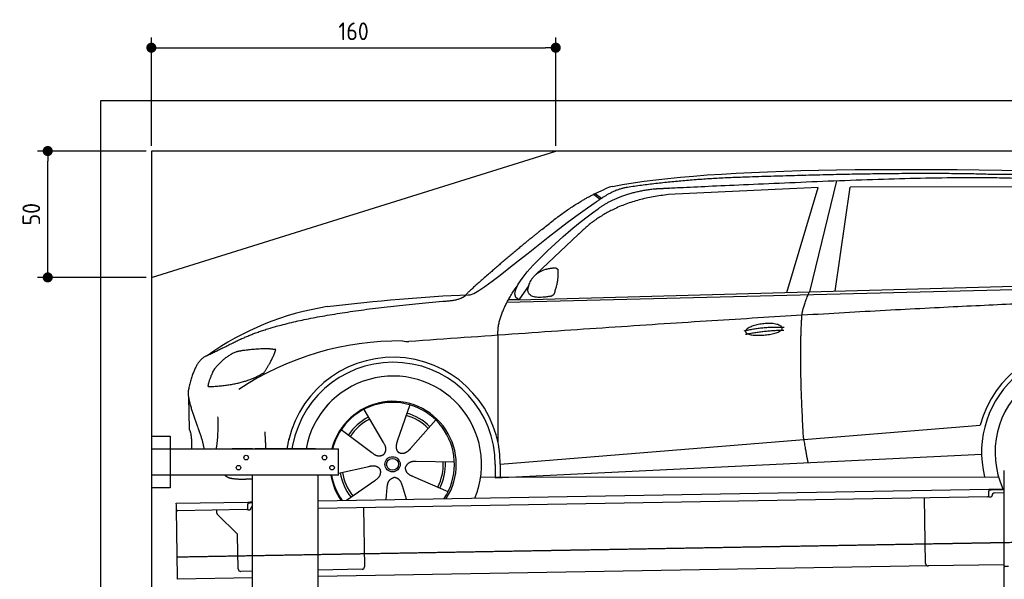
# Model space of a CAD drawing. Header units: millimetres. Extents: x 552 to 7231, y 5667 to 12136.
# Tile 4 of 6: x 552 to 4448, y 9922 to 12136. Entities that reach past the tile are written whole.
import ezdxf

# ---------------------------------------------------------------- set-up
doc = ezdxf.new("R2010")
doc.units = ezdxf.units.MM
doc.linetypes.add('GEN3', pattern=[6.25, 5, -1.25])
doc.layers.get('0').update_dxf_attribs({"lineweight": 25})
doc.layers.add('3', color=6, linetype='GEN3', lineweight=25)
doc.layers.add('4', color=3, linetype='Continuous', lineweight=25)
doc.layers.add('Car', color=10, linetype='Continuous')
doc.styles.get("Standard").update_dxf_attribs({"font": 'ISOCP.SHX'})
doc.dimstyles.new('GEN-ISO$0', dxfattribs={"dimscale": 20, "dimtxt": 3.5, "dimasz": 2, "dimexe": 2, "dimexo": 1, "dimgap": 1.5, "dimtad": 1, "dimdec": 1, "dimlfac": 0.1, "dimdsep": 46, "dimtxsty": 'Standard', "dimblk": 'PUNKT', "dimcen": 2, "dimclrd": 256, "dimclre": 256, "dimclrt": 2, "dimadec": 0, "dimazin": 0, "dimtp": 0.1, "dimtm": 0.1, "dimtfac": 0.71, "dimtdec": 1, "dimtmove": 2, "dimatfit": 3, "dimldrblk": 'PUNKT', "dimfxl": 1, "dimtolj": 1, "dimarcsym": 0})

# ---------------------------------------------------------------- blocks, each defined once
blk = doc.blocks.new('PUNKT')
at = {"layer": '4', "color": 0, "linetype": 'ByBlock'}
blk.add_line((-0.5, 0), (-1, 0), dxfattribs=at)
at = {"layer": '4', "color": 0, "linetype": 'ByBlock', "const_width": 0.5}
blk.add_lwpolyline([(-0.25, 0, 1), (0.25, 0, 1)], format="xyb", close=True, dxfattribs=at)
blk = doc.blocks.new('*D8')
at = {"layer": '4', "lineweight": -2, "transparency": 16777216}
for p, q in [((1052.8, 11615.9), (622.8, 11615.9)), ((662.8, 11155.9), (662.8, 11575.9)), ((1052.8, 11115.9), (622.8, 11115.9))]:
    blk.add_line(p, q, dxfattribs=at)
at = {"layer": 'Defpoints', "color": 0, "transparency": 16777216}
for p in [(662.8, 11615.9), (1072.8, 11615.9), (1072.8, 11115.9)]:
    blk.add_point(p, dxfattribs=at)
at = {"layer": '4', "lineweight": -2, "transparency": 16777216, "xscale": 40, "yscale": 40, "zscale": 40}
for p, rotation in [((662.8, 11615.9), 90), ((662.8, 11115.9), 270)]:
    blk.add_blockref('PUNKT', p, dxfattribs=dict(at, rotation=rotation))
at = {"layer": '4', "color": 2, "transparency": 16777216, "insert": (597.8, 11365.9), "char_height": 70, "attachment_point": 5, "rotation": 90}
blk.add_mtext('\\A1;50', dxfattribs=at)
blk = doc.blocks.new('*D9')
at = {"layer": '4', "lineweight": -2, "transparency": 16777216}
for p, q in [((1072.8, 11635.9), (1072.8, 12064.6)), ((2672.8, 11635.9), (2672.8, 12064.6)), ((1112.8, 12024.6), (2632.8, 12024.6))]:
    blk.add_line(p, q, dxfattribs=at)
at = {"layer": 'Defpoints', "color": 0, "transparency": 16777216}
for p in [(2672.8, 12024.6), (1072.8, 11615.9), (2672.8, 11615.9)]:
    blk.add_point(p, dxfattribs=at)
at = {"layer": '4', "lineweight": -2, "transparency": 16777216, "xscale": 40, "yscale": 40, "zscale": 40, "rotation": 180}
blk.add_blockref('PUNKT', (1072.8, 12024.6), dxfattribs=at)
at = {"layer": '4', "lineweight": -2, "transparency": 16777216, "xscale": 40, "yscale": 40, "zscale": 40}
blk.add_blockref('PUNKT', (2672.8, 12024.6), dxfattribs=at)
at = {"layer": '4', "color": 2, "transparency": 16777216, "insert": (1872.8, 12089.6), "char_height": 70, "attachment_point": 5}
blk.add_mtext('\\A1;160', dxfattribs=at)

msp = doc.modelspace()

# ---------------------------------------------------------------- linework, layer by layer
for p, q in [((872.77, 5915.9), (872.77, 11815.9)), ((872.77, 11815.9), (6472.77, 11815.9)), ((6272.78, 11615.9), (1072.77, 11615.9)), ((1072.77, 11615.9), (1072.77, 6165.9)), ((1072.77, 11115.9), (2672.77, 11615.9)), ((1072.77, 10488.02), (1147.77, 10488.02)), ((1147.77, 10488.02), (1147.77, 10283.02)), ((1072.77, 10438.02), (1812.77, 10438.02)), ((1472.77, 10438.02), (1392.77, 10438.02)), ((1472.77, 10438.02), (1482.77, 10438.02)), ((1722.77, 10438.02), (1482.77, 10438.02)), ((1722.77, 10438.02), (1732.77, 10438.02)), ((1732.77, 10438.02), (1812.77, 10438.02)), ((1812.77, 10333.02), (1812.77, 10438.02)), ((1812.77, 10333.02), (1072.77, 10333.02)), ((1472.77, 8708.02), (1472.77, 10333.02)), ((1732.77, 8013.02), (1732.77, 10333.02)), ((4447.57, 9972.48), (4447.57, 10352.48)), ((4447.57, 9972.48), (4447.57, 10352.48)), ((1147.77, 10283.02), (1072.77, 10283.02)), ((1732.77, 10232.07), (4386.09, 10278.39)), ((4381.61, 10248.3), (1732.77, 10202.07)), ((4386.09, 10278.39), (4396.09, 10278.56)), ((4386.09, 10278.39), (4386.23, 10270.39)), ((4396.16, 10274.56), (4386.16, 10274.39)), ((4386.52, 10253.39), (4386.23, 10270.39)), ((4389.13, 10247.43), (4394.13, 10247.52)), ((4396.09, 10278.56), (4445.89, 10279.43)), ((4447.57, 10275.46), (4396.16, 10274.56)), ((4399.04, 10252.61), (4399.02, 10253.61)), ((4408.85, 10263.78), (4447.57, 10264.46)), ((1171.58, 10222.28), (1454.03, 10227.21)), ((1171.72, 10214.28), (1171.58, 10222.28)), ((1172.01, 10197.28), (1171.72, 10214.28)), ((1454.03, 10227.21), (1464.03, 10227.38)), ((1454.03, 10227.21), (1454.17, 10219.21)), ((1464.1, 10223.38), (1454.1, 10223.21)), ((1454.47, 10202.21), (1454.17, 10219.21)), ((1464.03, 10227.38), (1472.77, 10227.53)), ((1472.77, 10223.53), (1464.1, 10223.38)), ((4136.19, 9983.98), (4131.65, 10243.94)), ((1176.67, 9930.32), (1172.01, 10197.28)), ((1449.56, 10197.12), (1177.1, 10192.37)), ((1332.28, 10183.22), (1332.08, 10195.07)), ((1410.76, 10103.36), (1335.34, 10176.2)), ((1457.08, 10196.26), (1462.07, 10196.34)), ((1466.99, 10201.43), (1466.97, 10202.43)), ((1911.99, 10205.2), (1916.07, 9971.23)), ((1416.15, 9962.51), (1413.81, 10096.34)), ((4146.36, 9974.16), (1732.77, 9932.03)), ((4447.57, 9979.41), (4146.36, 9974.16)), ((1472.77, 9953.49), (1426.32, 9952.68)), ((1906.25, 9961.06), (1732.77, 9958.03)), ((4447.57, 9972.48), (4447.57, 9969.48)), ((4463.57, 9972.48), (4447.57, 9972.48)), ((4447.57, 9972.48), (4447.57, 9969.48)), ((4463.57, 9972.48), (4447.57, 9972.48)), ((4447.57, 8072.48), (4447.57, 9969.48)), ((1176.81, 9922.32), (1176.67, 9930.32)), ((1472.77, 9927.49), (1176.81, 9922.32))]:
    msp.add_line(p, q)
for centre in [(1447.77, 10403.02), (1757.77, 10403.02), (1417.77, 10363.02), (1787.77, 10363.02)]:
    msp.add_circle(centre, 9)
for centre, radius, start, end in [((4381.53, 10253.3), 5, 271, 1), ((4389.04, 10252.43), 5, 214.23672, 271), ((4394.04, 10252.52), 5, 271, 1), ((4409.02, 10253.78), 10, 91, 181), ((1476.97, 10202.6), 10, 114.78744, 181), ((1177.01, 10197.37), 5, 181, 271), ((1342.28, 10183.39), 10, 181, 226), ((1449.47, 10202.12), 5, 271, 1), ((1456.99, 10201.25), 5, 214.23672, 271), ((1461.99, 10201.34), 5, 271, 1), ((1403.81, 10096.17), 10, 1, 46), ((4146.19, 9984.15), 10, 181, 271), ((1426.15, 9962.68), 10, 181, 271), ((1906.07, 9971.06), 10, 271, 1)]:
    msp.add_arc(centre, radius, start, end)
at = {"layer": '3'}
msp.add_line((1175.28, 10010.3), (6230.45, 10098.53), dxfattribs=at)
at = {"layer": 'Car'}
for p, q in [((3784.11, 11498.63), (3676.46, 11058.75)), ((3711.45, 11470.97), (3118.17, 11443.27)), ((3586.45, 11056.3), (3711.45, 11470.97)), ((3778.08, 11061.5), (3838, 11472.42)), ((4539.75, 11474.77), (3838, 11472.42)), ((2822.72, 11444.89), (2848.79, 11425.4)), ((2828.47, 11447.76), (2853.87, 11428.78)), ((2761.4, 11285.11), (2594.72, 11128.22)), ((2479.88, 11017.38), (5122.35, 11084.52)), ((2526.61, 11027.54), (5177.57, 11099.48)), ((2566.22, 11084.28), (2526.61, 11027.54)), ((2526.61, 11027.54), (2485.37, 11027.52)), ((2444.54, 10461.49), (2444.31, 10887.1)), ((1219.51, 10643.46), (1221.74, 10515.22)), ((2094.86, 10611.9), (2045.88, 10468.62)), ((1913.01, 10593.33), (1989.94, 10462.91)), ((2198.03, 10551.92), (2097.77, 10438.46)), ((2453.31, 10377.09), (4319.93, 10528.92)), ((4319.93, 10528.92), (4352.36, 10531.56)), ((1824.09, 10513.74), (1945.22, 10422.88)), ((1609.66, 10438.02), (1617.5, 10479.24)), ((1631.71, 10451.22), (1629.2, 10438.02)), ((2433.75, 10323.55), (4358.12, 10417.03)), ((1812.95, 10341.14), (1933.37, 10367.91)), ((2271.89, 10384.71), (2120.49, 10387.02)), ((2433.72, 10375.9), (2433.75, 10325.49)), ((2453.31, 10377.09), (2453.49, 10324.51)), ((2246.73, 10268.06), (2107.84, 10328.35)), ((2375.53, 10325.45), (4424.79, 10326.58)), ((2444.62, 10324.08), (2444.62, 10325.49)), ((1845.36, 10234.04), (1957.62, 10313.01)), ((2001.64, 10236.76), (2006.23, 10284.75)), ((2082.17, 10238.17), (2065.94, 10290.85))]:
    msp.add_line(p, q, dxfattribs=at)
for radius in [30.15, 23.62]:
    msp.add_circle((2027.03, 10376.47), radius, dxfattribs=at)
for centre, radius, start, end in [((2939.54, 11306.54), 174.5, 103.87362, 114.54005), ((1944.49, 9891.79), 1122.35, 99.03945, 125.43769), ((2052.08, 9723.29), 1141.19, 89.24876, 123.67118), ((2091.47, 10979.19), 117.37, 257.98552, 270.18838), ((4761.06, 10423.68), 422.7, 4.65041, 165.21264), ((2029.15, 10375.67), 424.16, 0.19082, 166.72893), ((4761.06, 10423.68), 403.41, 0.03154, 193.93116), ((2029.15, 10375.67), 404.56, 0.03154, 169.23743), ((4761.06, 10423.68), 350, 337.68758, 204.35029), ((2029.15, 10375.67), 350, 337.70589, 169.73962), ((2029.15, 10375.67), 350, 337.7439, 169.70383), ((2029.15, 10375.67), 250, 327.3835, 165.55973), ((2027.03, 10376.47), 245, 326.36505, 165.45177), ((2027.03, 10376.47), 209.64, 117.262, 146.39945), ((2027.03, 10376.47), 200.65, 45.11518, 74.54628), ((2027.03, 10376.47), 209.64, 45.262, 74.39945), ((2027.03, 10376.47), 200.65, 117.11518, 146.54628), ((2027.03, 10376.47), 200.65, 333.11518, 2.54628), ((2027.03, 10376.47), 209.64, 333.262, 2.39945), ((2029.15, 10375.67), 250, 189.82442, 214.6165), ((2027.03, 10376.47), 245, 190.21699, 215.63495), ((2027.03, 10376.47), 209.64, 189.262, 218.39945), ((2027.03, 10376.47), 200.65, 189.11518, 218.54628), ((4761.06, 10423.68), 403.41, 201.11326, 201.66704)]:
    msp.add_arc(centre, radius, start, end, dxfattribs=at)
for points, degree in [([(2897.69, 11475.96), (3308.34, 11554.69), (4068.63, 11555.48), (5241.87, 11523.4)], 3), ([(3427.61, 11512.47), (3184.86, 11505.9), (2956.3, 11471.97)], 2), ([(4391.81, 11523.47), (4043.22, 11533.58), (3427.61, 11512.47)], 2), ([(5168.41, 11471.06), (4866.28, 11525.66), (4391.81, 11523.47)], 2), ([(2617.87, 11305.59), (2753.06, 11418.18), (2867.06, 11465.28)], 2), ([(2956.3, 11471.97), (2901.15, 11464.22), (2833.15, 11414.37)], 2), ([(2840.21, 11387.81), (2930.96, 11453.4), (3067.58, 11466.74)], 2), ([(3118.17, 11443.27), (2893.59, 11420.27), (2761.4, 11285.11)], 2), ([(2326.37, 11046.69), (2354.05, 11028.4), (2657.62, 11300.69), (2833.15, 11414.37)], 3), ([(2526.61, 11027.54), (2442.56, 11065.38), (2730.12, 11309.45), (2840.21, 11387.81)], 3), ([(2617.87, 11305.59), (2538.4, 11242.95), (2438.28, 11156.81), (2311.81, 11048.18), (2317.78, 11046.43)], 4), ([(2574.01, 11102.14), (2589.71, 11132.85), (2632.04, 11148.04)], 2), ([(2632.04, 11148.04), (2660.59, 11154.56), (2673.51, 11153.68)], 2), ([(2665.96, 11049.37), (2685.95, 11102.92), (2682.16, 11147.72)], 2), ([(2673.51, 11153.68), (2679.71, 11147.77), (2682.16, 11147.72)], 2), ([(2444.31, 10887.1), (2439.73, 10970.57), (2525.49, 11090.2)], 2), ([(2652.65, 11041.33), (2530.97, 11019.34), (2574.01, 11102.14)], 2), ([(1768.15, 11000.2), (1963.93, 11023.37), (2148.71, 11041.36), (2326.37, 11046.69)], 3), ([(5398.05, 11033.62), (4521.17, 11038.7), (2091.86, 10861.81)], 2), ([(2239.09, 11022.52), (2294.06, 11025.86), (2317.5, 11045.41)], 2), ([(2652.65, 11041.33), (2658.62, 11043.22), (2665.96, 11049.37)], 2), ([(3646.96, 10966.02), (3649.25, 10997.08), (3676.46, 11058.75)], 2), ([(1429.21, 10872.41), (1631.11, 10971.92), (2239.09, 11022.52)], 2), ([(3653.81, 10474.74), (3634.69, 10787.71), (3646.96, 10966.02)], 2), ([(3418.39, 10904.63), (3493.51, 10922.84), (3577.11, 10918.51)], 2), ([(1429.21, 10872.41), (1296.66, 10806.98)], 1), ([(3423.71, 10890.87), (3497.45, 10906.75), (3575.37, 10907.37)], 2), ([(1533.18, 10833.89), (1446.98, 10831.27), (1406.52, 10820.76)], 2), ([(1565.9, 10830.12), (1548.11, 10831.72), (1533.18, 10833.89)], 2), ([(1296.66, 10806.98), (1246.77, 10795.77), (1220.46, 10675.01)], 2), ([(1406.52, 10820.76), (1353.36, 10796.15), (1318.1, 10747.68)], 2), ([(1518.52, 10740.01), (1545.43, 10776.22), (1565.9, 10830.12)], 2), ([(1318.1, 10747.68), (1298.43, 10704.19), (1296.74, 10686.03)], 2), ([(1298.06, 10683.75), (1442.47, 10688.58), (1518.52, 10740.01)], 2), ([(1220.46, 10675.01), (1206.49, 10637.9), (1253.65, 10537.51), (1274.88, 10480.18), (1280.57, 10438.02)], 4), ([(1296.74, 10686.03), (1300.1, 10685.93), (1298.06, 10683.75)], 2), ([(1330.26, 10438.02), (1339.13, 10490.86), (1336.46, 10564.07)], 2), ([(1221.74, 10515.22), (1233.26, 10501.45), (1231.21, 10438.02)], 2), ([(1526.03, 10438.02), (1524.99, 10468.07), (1522.62, 10504.8)], 2), ([(1989.94, 10462.91), (2008.44, 10436.83), (1992.04, 10415.56)], 2), ([(2045.88, 10468.62), (2041.56, 10455.99), (2037.86, 10441.89), (2042.48, 10428.17), (2053.39, 10421.83)], 4), ([(3653.81, 10474.74), (3665.08, 10410.05), (3670.56, 10383.63)], 2), ([(1945.22, 10422.88), (1969.09, 10401.62), (1992.04, 10415.56)], 2), ([(2097.77, 10438.46), (2088.93, 10428.45), (2078.52, 10418.26), (2064.31, 10415.48), (2053.39, 10421.83)], 4), ([(1933.37, 10367.91), (1963.88, 10377.44), (1979.04, 10355.28)], 2), ([(2107.84, 10328.35), (2077.55, 10338.57), (2078.31, 10365.42)], 2), ([(2120.49, 10387.02), (2088.68, 10390.19), (2078.31, 10365.42)], 2), ([(1957.62, 10313.01), (1985.21, 10329.14), (1979.04, 10355.28)], 2), ([(2006.23, 10284.75), (2006.59, 10316.71), (2032.36, 10324.29)], 2), ([(2065.94, 10290.85), (2059.12, 10322.08), (2032.36, 10324.29)], 2)]:
    msp.add_open_spline(points, degree=degree, dxfattribs=at)
for points, degree, knots in [([(3067.58, 11466.74), (3094.48, 11468.25), (3233.4, 11475.05), (4253.95, 11522.38), (4874.14, 11532.44), (5347.2, 11385.08), (5314.9, 11197.82)], 4, [0.08213183, 0.08213183, 0.08213183, 0.08213183, 0.08213183, 0.25885101, 0.50885101, 1, 1, 1, 1, 1]), ([(3423.52, 10901.57), (3422.52, 10909.8), (3443.23, 10926.51), (3525.54, 10948.08), (3619.07, 10916.63), (3533.34, 10883.5), (3448.57, 10882.65), (3424.53, 10893.35), (3423.52, 10901.57)], 5, [0, 0, 0, 0, 0, 0, 0.300106, 0.500106, 0.700106, 1, 1, 1, 1, 1, 1]), ([(1472.77, 10317.94), (1449.5, 10317.16), (1410.42, 10315), (1381.35, 10319.09), (1367.31, 10328.91), (1365.45, 10333.02)], 4, [0.09563373, 0.09563373, 0.09563373, 0.09563373, 0.09563373, 0.59786584, 0.84374773, 0.84374773, 0.84374773, 0.84374773, 0.84374773])]:
    msp.add_open_spline(points, degree=degree, knots=knots, dxfattribs=at)

# ---------------------------------------------------------------- dimensions: what is measured, and where the dimension line sits
at = {"layer": '4'}
dim = msp.add_linear_dim(base=(2672.77, 12024.58), p1=(1072.77, 11615.9), p2=(2672.77, 11615.9), dimstyle='GEN-ISO$0', dxfattribs=at)
dim.commit()
dim.dimension.update_dxf_attribs({"geometry": '*D9', "text_midpoint": (1872.77, 12089.58)})
dim = msp.add_linear_dim(base=(662.77, 11615.9), p1=(1072.77, 11115.9), p2=(1072.77, 11615.9), angle=90, dimstyle='GEN-ISO$0', dxfattribs=at)
dim.commit()
dim.dimension.update_dxf_attribs({"geometry": '*D8', "text_midpoint": (597.77, 11365.9)})

doc.saveas('drawing.dxf')
